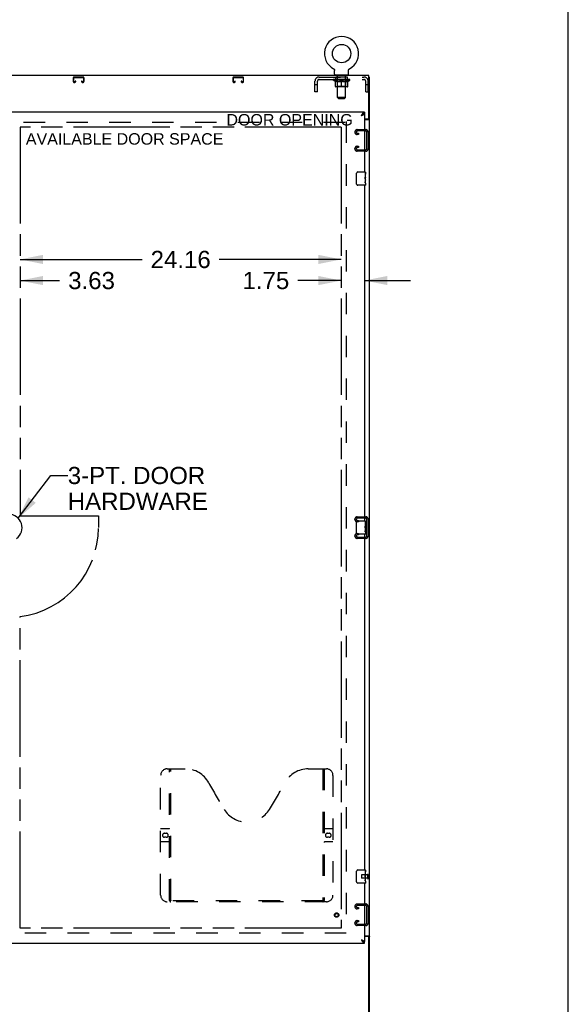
# Model space of a CAD drawing. Header units: inches. Extents: x 0 to 293, y 0 to 190.
# Tile 22 of 22: x 252 to 293, y 64 to 138. Entities that reach past the tile are written whole.
import ezdxf

# ---------------------------------------------------------------- set-up
doc = ezdxf.new("R2010")
doc.units = ezdxf.units.IN
doc.header["$LTSCALE"] = 16.117381
doc.header["$MEASUREMENT"] = 0
doc.linetypes.add('HIDDEN', pattern=[0.2, 0.1, -0.1])
doc.linetypes.add('PHANTOM', pattern=[0.8, 0.45, -0.05, 0.1, -0.05, 0.1, -0.05])
doc.layers.get('0').update_dxf_attribs({"linetype": 'CONTINUOUS'})
for name, color, linetype in [('02___PRT_ALL_AXES', 7, 'CONTINUOUS'), ('AVAILABLE_DOOR_SPACE', 7, 'CONTINUOUS'), ('DEFAULT_2', 8, 'HIDDEN'), ('DIMENSIONS', 7, 'CONTINUOUS')]:
    doc.layers.add(name, color=color, linetype=linetype)
doc.styles.get("Standard").update_dxf_attribs({"font": 'arial.ttf'})
doc.dimstyles.new('DIMSTYLE_1', dxfattribs={"dimtxt": 1.292838, "dimasz": 1.723784, "dimexe": 0.09, "dimexo": 0.07, "dimgap": 0.0375, "dimtad": 0, "dimtih": 1, "dimtoh": 1, "dimzin": 4, "dimdsep": 46, "dimtxsty": 'Standard', "dimblk": '_FILLED', "dimblk1": '_FILLED', "dimblk2": '_FILLED', "dimcen": 0.09, "dimazin": 1, "dimtfac": 1, "dimtdec": 3, "dimtofl": 0, "dimtmove": 0, "dimatfit": 3, "dimldrblk": '_FILLED', "dimfxl": 1, "dimtolj": 1, "dimtzin": 4, "dimarcsym": 0})
doc.dimstyles.get("Standard").update_dxf_attribs({"dimtxt": 1.465216, "dimasz": 1.723784, "dimexe": 0.09, "dimexo": 0.07, "dimgap": 0.09, "dimtad": 0, "dimtih": 1, "dimtoh": 1, "dimdec": 3, "dimzin": 4, "dimdsep": 46, "dimtxsty": 'Standard', "dimblk": '_FILLED', "dimblk1": '_FILLED', "dimblk2": '_FILLED', "dimcen": 0.09, "dimadec": 3, "dimazin": 1, "dimtp": 0.001, "dimtm": 0.001, "dimtfac": 1, "dimtdec": 3, "dimtofl": 0, "dimtmove": 0, "dimatfit": 3, "dimldrblk": '_FILLED', "dimfxl": 1, "dimtolj": 1, "dimtzin": 4, "dimarcsym": 0})

# ---------------------------------------------------------------- blocks, each defined once
blk = doc.blocks.new('_FILLED')
at = {"color": 0, "linetype": 'ByBlock'}
blk.add_solid([(0, 0), (-1, 0.2), (-1, -0.2)], dxfattribs=at)
blk = doc.blocks.new('*D13')
at = {"layer": 'DIMENSIONS', "color": 2, "linetype": 'Continuous'}
for p, q in [((275.975, 117.959), (272.709, 117.959)), ((277.725, 117.959), (281.173, 117.959))]:
    blk.add_line(p, q, dxfattribs=at)
at = {"layer": 'DIMENSIONS', "color": 2, "linetype": 'Continuous', "xscale": 1.7237841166, "yscale": 1.7237841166, "zscale": 1.7237841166}
blk.add_blockref('_FILLED', (275.975, 117.959), dxfattribs=at)
at = {"layer": 'DIMENSIONS', "color": 2, "linetype": 'Continuous', "xscale": 1.7237841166, "yscale": 1.7237841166, "zscale": 1.7237841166, "rotation": 180}
blk.add_blockref('_FILLED', (277.725, 117.959), dxfattribs=at)
at = {"layer": 'DIMENSIONS', "color": 2, "linetype": 'Continuous', "insert": (272.063, 118.606), "char_height": 1.2928, "width": 3.51325, "attachment_point": 3, "line_spacing_factor": 0.9}
blk.add_mtext('1.75', dxfattribs=at)
blk = doc.blocks.new('*D14')
at = {"layer": 'DIMENSIONS', "color": 2, "linetype": 'Continuous'}
for p, q in [((251.819, 119.545), (260.992, 119.545)), ((275.975, 119.545), (266.802, 119.545))]:
    blk.add_line(p, q, dxfattribs=at)
at = {"layer": 'DIMENSIONS', "color": 2, "linetype": 'Continuous', "xscale": 1.7237841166, "yscale": 1.7237841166, "zscale": 1.7237841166, "rotation": 180}
blk.add_blockref('_FILLED', (251.819, 119.545), dxfattribs=at)
at = {"layer": 'DIMENSIONS', "color": 2, "linetype": 'Continuous', "xscale": 1.7237841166, "yscale": 1.7237841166, "zscale": 1.7237841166}
blk.add_blockref('_FILLED', (275.975, 119.545), dxfattribs=at)
at = {"layer": 'DIMENSIONS', "color": 2, "linetype": 'Continuous', "insert": (263.897, 120.192), "char_height": 1.2928, "width": 4.51772, "attachment_point": 2, "line_spacing_factor": 0.9}
blk.add_mtext('24.16', dxfattribs=at)
blk = doc.blocks.new('*D22')
at = {"layer": 'DIMENSIONS', "color": 2, "linetype": 'Continuous'}
for p, q in [((248.194, 117.959), (244.746, 117.959)), ((251.819, 117.959), (254.794, 117.959))]:
    blk.add_line(p, q, dxfattribs=at)
at = {"layer": 'DIMENSIONS', "color": 2, "linetype": 'Continuous', "xscale": 1.7237841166, "yscale": 1.7237841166, "zscale": 1.7237841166}
blk.add_blockref('_FILLED', (248.194, 117.959), dxfattribs=at)
at = {"layer": 'DIMENSIONS', "color": 2, "linetype": 'Continuous', "xscale": 1.7237841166, "yscale": 1.7237841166, "zscale": 1.7237841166, "rotation": 180}
blk.add_blockref('_FILLED', (251.819, 117.959), dxfattribs=at)
at = {"layer": 'DIMENSIONS', "color": 2, "linetype": 'Continuous', "insert": (255.44, 118.606), "char_height": 1.2928, "width": 3.51325, "attachment_point": 1, "line_spacing_factor": 0.9}
blk.add_mtext('3.63', dxfattribs=at)

msp = doc.modelspace()

# ---------------------------------------------------------------- linework, layer by layer
at = {"color": 7, "linetype": 'Continuous'}
for p, q in [((293.043, 0), (293.043, 189.616)), ((275.396, 133.893), (275.396, 133.893)), ((275.396, 133.893), (275.401, 133.891)), ((275.4, 133.891), (275.398, 133.892)), ((275.401, 133.891), (275.405, 133.888)), ((275.405, 133.888), (275.41, 133.885)), ((275.41, 133.885), (275.414, 133.882)), ((275.414, 133.882), (275.418, 133.879)), ((275.418, 133.879), (275.422, 133.876)), ((275.422, 133.876), (275.426, 133.872)), ((275.426, 133.872), (275.43, 133.869)), ((275.43, 133.869), (275.434, 133.865)), ((275.434, 133.865), (275.437, 133.861)), ((275.437, 133.861), (275.441, 133.857)), ((275.441, 133.857), (275.444, 133.853)), ((275.444, 133.853), (275.447, 133.849)), ((275.447, 133.849), (275.45, 133.844)), ((275.45, 133.844), (275.453, 133.84)), ((275.453, 133.84), (275.455, 133.835)), ((275.455, 133.835), (275.458, 133.831)), ((275.458, 133.831), (275.46, 133.826)), ((275.46, 133.826), (275.462, 133.821)), ((275.462, 133.821), (275.464, 133.816)), ((275.464, 133.816), (275.466, 133.811)), ((275.466, 133.811), (275.467, 133.806)), ((275.467, 133.806), (275.469, 133.801)), ((275.469, 133.801), (275.47, 133.796)), ((275.47, 133.796), (275.471, 133.791)), ((275.471, 133.791), (275.472, 133.786)), ((275.472, 133.781), (275.473, 133.776)), ((275.473, 133.77), (275.473, 133.766)), ((275.473, 133.473), (275.473, 133.766)), ((275.496, 133.404), (275.496, 133.374)), ((276.496, 133.404), (275.496, 133.404)), ((276.496, 133.404), (276.496, 133.374)), ((276.519, 133.473), (276.519, 133.766)), ((276.52, 133.781), (276.521, 133.786)), ((276.521, 133.791), (276.522, 133.796)), ((276.521, 133.786), (276.521, 133.791)), ((276.522, 133.796), (276.524, 133.801)), ((276.524, 133.801), (276.525, 133.806)), ((276.525, 133.806), (276.527, 133.811)), ((276.527, 133.811), (276.528, 133.816)), ((276.528, 133.816), (276.53, 133.821)), ((276.53, 133.821), (276.532, 133.826)), ((276.532, 133.826), (276.535, 133.831)), ((276.535, 133.831), (276.537, 133.835)), ((276.537, 133.835), (276.54, 133.84)), ((276.54, 133.84), (276.542, 133.844)), ((276.542, 133.844), (276.545, 133.849)), ((276.545, 133.849), (276.548, 133.853)), ((276.548, 133.853), (276.552, 133.857)), ((276.552, 133.857), (276.555, 133.861)), ((276.555, 133.861), (276.559, 133.865)), ((276.559, 133.865), (276.562, 133.869)), ((276.562, 133.869), (276.566, 133.872)), ((276.566, 133.872), (276.57, 133.876)), ((276.57, 133.876), (276.574, 133.879)), ((276.574, 133.879), (276.578, 133.882)), ((276.578, 133.882), (276.583, 133.885)), ((276.582, 133.885), (276.587, 133.888)), ((276.587, 133.888), (276.591, 133.891)), ((276.587, 133.888), (276.588, 133.889)), ((276.591, 133.891), (276.596, 133.893)), ((276.595, 133.892), (276.593, 133.891)), ((278.048, 133.27), (278.1, 133.27)), ((277.622, 130.491), (277.612, 130.485)), ((277.725, 130.624), (277.725, 130.52)), ((277.996, 130.123), (277.996, 130.134)), ((277.996, 130.123), (278.1, 130.123)), ((277.13, 125.224), (277.13, 126.024)), ((277.23, 126.124), (277.77, 126.124)), ((277.785, 126.109), (277.785, 125.97)), ((277.785, 125.74), (277.785, 125.708)), ((277.785, 125.543), (277.785, 125.509)), ((277.785, 125.285), (277.785, 125.139)), ((277.77, 125.124), (277.23, 125.124)), ((277.13, 98.974), (277.13, 99.774)), ((277.23, 99.874), (277.77, 99.874)), ((277.785, 99.859), (277.785, 99.72)), ((277.785, 99.49), (277.785, 99.458)), ((277.785, 99.293), (277.785, 99.259)), ((277.77, 98.874), (277.23, 98.874)), ((277.785, 99.035), (277.785, 98.889)), ((277.13, 72.724), (277.13, 73.524)), ((277.23, 73.624), (277.77, 73.624)), ((277.785, 73.609), (277.785, 73.47)), ((277.77, 72.624), (277.23, 72.624)), ((277.785, 73.24), (277.785, 73.208)), ((277.785, 73.043), (277.785, 73.009)), ((277.785, 72.785), (277.785, 72.639)), ((277.602, 68.27), (277.612, 68.264)), ((277.725, 68.124), (277.725, 68.228)), ((277.996, 68.626), (278.1, 68.626)), ((277.996, 68.614), (277.996, 68.626))]:
    msp.add_line(p, q, dxfattribs=at)
at = {"color": 3, "linetype": 'Continuous'}
for p, q in [((278.048, 133.374), (218.152, 133.374)), ((278.048, 130.194), (278.048, 133.374)), ((278.1, 61.478), (278.1, 133.27)), ((277.725, 130.624), (248.194, 130.624)), ((277.479, 130.378), (277.511, 130.39)), ((277.725, 130.52), (277.725, 126.124)), ((277.725, 130.134), (277.988, 130.134)), ((277.725, 130.082), (278.03, 130.082)), ((277.725, 125.124), (277.725, 99.874)), ((277.725, 98.874), (277.725, 73.624)), ((277.725, 72.624), (277.725, 68.228)), ((277.725, 68.667), (278.03, 68.667)), ((277.988, 68.615), (277.725, 68.615)), ((278.048, 61.374), (278.048, 68.555)), ((248.194, 68.124), (277.725, 68.124))]:
    msp.add_line(p, q, dxfattribs=at)
at = {"color": 7, "linetype": 'Continuous'}
for points in [[(275.472, 133.786), (275.472, 133.781), (275.473, 133.776), (275.473, 133.77)], [(276.519, 133.766), (276.519, 133.77), (276.519, 133.776), (276.52, 133.781)], [(276.519, 133.766), (276.519, 133.77), (276.519, 133.776)], [(277.612, 130.485), (277.602, 130.479), (277.592, 130.472), (277.581, 130.465), (277.571, 130.457), (277.561, 130.449), (277.551, 130.441), (277.54, 130.432), (277.53, 130.424), (277.52, 130.415), (277.509, 130.406), (277.499, 130.396), (277.489, 130.387), (277.479, 130.378)], [(277.479, 130.378), (277.49, 130.385), (277.501, 130.392), (277.512, 130.399), (277.523, 130.406), (277.533, 130.414), (277.543, 130.421), (277.553, 130.428), (277.562, 130.435), (277.571, 130.442), (277.579, 130.449), (277.587, 130.456), (277.594, 130.463), (277.6, 130.47), (277.606, 130.478), (277.609, 130.483)], [(277.725, 130.52), (277.715, 130.52), (277.705, 130.519), (277.694, 130.518), (277.684, 130.516), (277.674, 130.513), (277.664, 130.51), (277.653, 130.506), (277.643, 130.501), (277.633, 130.496), (277.622, 130.491)], [(277.956, 130.082), (277.956, 130.084), (277.956, 130.086), (277.956, 130.088), (277.957, 130.089), (277.958, 130.091), (277.959, 130.093), (277.96, 130.094), (277.961, 130.096), (277.963, 130.097), (277.965, 130.099), (277.967, 130.1), (277.969, 130.101), (277.971, 130.103), (277.973, 130.104), (277.976, 130.105)], [(277.976, 130.105), (277.98, 130.107), (277.983, 130.109), (277.985, 130.11), (277.987, 130.111), (277.989, 130.112), (277.991, 130.114), (277.993, 130.115), (277.994, 130.117), (277.995, 130.118), (277.996, 130.12), (277.996, 130.121), (277.996, 130.123)], [(277.13, 126.024), (277.13, 126.031), (277.131, 126.037), (277.132, 126.043), (277.133, 126.049), (277.135, 126.055), (277.137, 126.061)], [(277.137, 125.188), (277.135, 125.194), (277.133, 125.2), (277.132, 125.206), (277.131, 125.212), (277.13, 125.218), (277.13, 125.224)], [(277.13, 99.774), (277.13, 99.781), (277.131, 99.787), (277.132, 99.793), (277.133, 99.799), (277.135, 99.805), (277.137, 99.811)], [(277.137, 98.938), (277.135, 98.944), (277.133, 98.95), (277.132, 98.956), (277.131, 98.962), (277.13, 98.968), (277.13, 98.974)], [(277.13, 73.524), (277.13, 73.531), (277.131, 73.537), (277.132, 73.543), (277.133, 73.549), (277.135, 73.555), (277.137, 73.561)], [(277.137, 72.688), (277.135, 72.694), (277.133, 72.7), (277.132, 72.706), (277.131, 72.712), (277.13, 72.718), (277.13, 72.724)], [(277.479, 68.371), (277.49, 68.364), (277.501, 68.357), (277.512, 68.349), (277.523, 68.342), (277.533, 68.335), (277.543, 68.328), (277.553, 68.321), (277.562, 68.314), (277.571, 68.307), (277.579, 68.3), (277.587, 68.292), (277.594, 68.285), (277.6, 68.278), (277.606, 68.271), (277.609, 68.265)], [(277.479, 68.371), (277.489, 68.362), (277.499, 68.352), (277.509, 68.343), (277.52, 68.334), (277.53, 68.325), (277.54, 68.316), (277.551, 68.308), (277.561, 68.3), (277.571, 68.292), (277.581, 68.284), (277.592, 68.277), (277.602, 68.27)], [(277.612, 68.264), (277.622, 68.258), (277.633, 68.252), (277.643, 68.247), (277.653, 68.243), (277.664, 68.239), (277.674, 68.236), (277.684, 68.233), (277.694, 68.231), (277.705, 68.23), (277.715, 68.229), (277.725, 68.228)], [(277.956, 68.667), (277.956, 68.665), (277.956, 68.663), (277.956, 68.661), (277.957, 68.659), (277.958, 68.658), (277.959, 68.656), (277.96, 68.654), (277.961, 68.653), (277.963, 68.651), (277.965, 68.65), (277.967, 68.649), (277.969, 68.647), (277.971, 68.646), (277.973, 68.645), (277.976, 68.644), (277.98, 68.641)], [(277.98, 68.641), (277.983, 68.64), (277.985, 68.639), (277.987, 68.638), (277.989, 68.636), (277.991, 68.635), (277.993, 68.633), (277.994, 68.632), (277.995, 68.63), (277.996, 68.629), (277.996, 68.628), (277.996, 68.626)]]:
    msp.add_lwpolyline(points, dxfattribs=at)
at = {"color": 3, "linetype": 'Continuous'}
for points in [[(277.581, 130.528), (277.571, 130.515), (277.561, 130.501), (277.551, 130.487), (277.54, 130.472), (277.53, 130.457), (277.52, 130.442), (277.509, 130.426), (277.499, 130.41), (277.489, 130.394), (277.479, 130.378)], [(277.511, 130.39), (277.527, 130.396), (277.542, 130.402), (277.558, 130.408), (277.573, 130.414), (277.588, 130.419), (277.602, 130.425), (277.616, 130.431)], [(277.725, 130.624), (277.715, 130.624), (277.705, 130.622), (277.694, 130.62), (277.684, 130.616), (277.674, 130.611), (277.664, 130.606), (277.653, 130.599), (277.643, 130.591), (277.633, 130.583), (277.622, 130.573), (277.612, 130.563), (277.602, 130.552), (277.592, 130.54), (277.581, 130.528)], [(277.616, 130.431), (277.629, 130.437), (277.641, 130.443), (277.653, 130.449), (277.664, 130.455), (277.674, 130.461), (277.684, 130.467), (277.692, 130.473), (277.7, 130.479), (277.706, 130.485), (277.712, 130.491), (277.717, 130.497), (277.72, 130.503), (277.723, 130.509), (277.725, 130.514), (277.725, 130.52)], [(278.03, 130.082), (278.032, 130.083), (278.035, 130.085), (278.038, 130.087), (278.041, 130.088), (278.044, 130.09), (278.048, 130.091), (278.052, 130.092), (278.057, 130.094), (278.065, 130.097)], [(278.065, 130.097), (278.069, 130.098), (278.072, 130.099), (278.076, 130.101), (278.079, 130.102), (278.083, 130.103), (278.085, 130.105), (278.088, 130.106), (278.091, 130.108), (278.093, 130.11), (278.095, 130.111), (278.097, 130.113), (278.098, 130.115), (278.099, 130.117), (278.1, 130.119), (278.1, 130.12), (278.1, 130.123)], [(277.479, 68.371), (277.511, 68.359), (277.527, 68.353), (277.542, 68.347), (277.558, 68.341), (277.573, 68.335), (277.588, 68.329), (277.602, 68.323), (277.616, 68.317)], [(277.479, 68.371), (277.489, 68.355), (277.499, 68.339), (277.509, 68.323), (277.52, 68.307), (277.53, 68.292), (277.54, 68.277), (277.551, 68.262), (277.561, 68.248), (277.571, 68.234)], [(277.571, 68.234), (277.581, 68.221), (277.592, 68.208), (277.602, 68.197), (277.612, 68.186), (277.622, 68.175), (277.633, 68.166), (277.643, 68.157), (277.653, 68.15), (277.664, 68.143), (277.674, 68.137), (277.684, 68.133), (277.694, 68.129), (277.705, 68.126), (277.715, 68.125), (277.725, 68.124)], [(277.616, 68.317), (277.629, 68.312), (277.641, 68.306), (277.653, 68.3), (277.664, 68.294), (277.674, 68.288), (277.684, 68.282), (277.692, 68.276), (277.7, 68.27), (277.706, 68.264), (277.712, 68.258), (277.717, 68.252), (277.72, 68.246), (277.723, 68.24), (277.725, 68.234), (277.725, 68.228)], [(278.03, 68.667), (278.032, 68.665), (278.035, 68.664), (278.038, 68.662), (278.041, 68.661), (278.044, 68.659), (278.048, 68.658), (278.052, 68.656), (278.057, 68.655)], [(278.057, 68.655), (278.065, 68.652), (278.069, 68.651), (278.072, 68.65), (278.076, 68.648), (278.079, 68.647), (278.083, 68.645), (278.085, 68.644), (278.088, 68.642), (278.091, 68.641), (278.093, 68.639), (278.095, 68.637), (278.097, 68.636), (278.098, 68.634), (278.099, 68.632), (278.1, 68.63), (278.1, 68.628), (278.1, 68.626)]]:
    msp.add_lwpolyline(points, dxfattribs=at)
at = {"color": 7, "linetype": 'Continuous'}
msp.add_circle((275.996, 135.032), 0.688, dxfattribs=at)
for centre, radius, start, end in [((275.996, 135.032), 1.288, 297.70046, 242.29954), ((275.542, 133.473), 0.069, 180, 270), ((276.45, 133.473), 0.069, 270, 360), ((277.23, 126.024), 0.1, 90, 158.79459), ((277.77, 126.109), 0.015, 0, 90), ((277.23, 125.224), 0.1, 201.19986, 270), ((277.77, 125.139), 0.015, 270, 360), ((250.965, 99.374), 1.004, 305.50661, 234.49339), ((277.23, 99.774), 0.1, 90, 158.79459), ((277.77, 99.859), 0.015, 0, 90), ((277.23, 98.974), 0.1, 201.19986, 270), ((277.77, 98.889), 0.015, 270, 360), ((277.23, 73.524), 0.1, 90, 158.79459), ((277.77, 73.609), 0.015, 0, 90), ((277.23, 72.724), 0.1, 201.19986, 270), ((277.77, 72.639), 0.015, 270, 360)]:
    msp.add_arc(centre, radius, start, end, dxfattribs=at)
at = {"color": 3, "linetype": 'Continuous'}
for centre, start, end in [((277.988, 130.194), 270, 360), ((277.988, 68.555), 0, 90)]:
    msp.add_arc(centre, 0.06, start, end, dxfattribs=at)
at = {"layer": '02___PRT_ALL_AXES', "color": 8, "linetype": 'HIDDEN'}
for p, q in [((275.559, 133.083), (275.559, 133.27)), ((276.434, 133.27), (275.559, 133.27)), ((276.434, 133.083), (275.559, 133.083)), ((276.434, 133.083), (276.434, 133.27)), ((277.953, 73.248), (277.506, 73.248)), ((277.953, 73), (277.506, 73)), ((277.953, 73.248), (277.953, 73))]:
    msp.add_line(p, q, dxfattribs=at)
at = {"layer": '02___PRT_ALL_AXES', "color": 7, "linetype": 'Continuous'}
for p, q in [((277.785, 125.97), (277.778, 125.97)), ((277.778, 125.97), (277.778, 125.74)), ((277.785, 125.546), (277.785, 126.109)), ((277.785, 125.803), (277.778, 125.803)), ((277.785, 125.74), (277.778, 125.74)), ((277.785, 125.509), (277.778, 125.509)), ((277.778, 125.509), (277.778, 125.373)), ((277.785, 125.704), (277.779, 125.704)), ((277.779, 125.341), (277.785, 125.341)), ((277.784, 125.572), (277.785, 125.572)), ((277.785, 125.286), (277.785, 125.543)), ((277.785, 125.285), (277.785, 125.139)), ((277.785, 99.72), (277.778, 99.72)), ((277.778, 99.72), (277.778, 99.49)), ((277.785, 99.553), (277.778, 99.553)), ((277.785, 99.49), (277.778, 99.49)), ((277.785, 99.259), (277.778, 99.259)), ((277.778, 99.259), (277.778, 99.123)), ((277.785, 99.454), (277.779, 99.454)), ((277.784, 99.322), (277.785, 99.322)), ((277.785, 99.296), (277.785, 99.859)), ((277.785, 99.036), (277.785, 99.293)), ((277.779, 99.091), (277.785, 99.091)), ((277.785, 99.035), (277.785, 98.889)), ((277.785, 73.47), (277.778, 73.47)), ((277.778, 73.47), (277.778, 73.24)), ((277.785, 73.046), (277.785, 73.609)), ((277.785, 73.303), (277.778, 73.303)), ((277.785, 73.24), (277.778, 73.24)), ((277.785, 73.009), (277.778, 73.009)), ((277.778, 73.009), (277.778, 72.873)), ((277.785, 73.204), (277.779, 73.204)), ((277.779, 72.841), (277.785, 72.841)), ((277.784, 73.072), (277.785, 73.072)), ((277.785, 72.786), (277.785, 73.043)), ((277.785, 72.785), (277.785, 72.639))]:
    msp.add_line(p, q, dxfattribs=at)
for points in [[(277.784, 125.57), (277.781, 125.604), (277.78, 125.616), (277.779, 125.628), (277.779, 125.641), (277.778, 125.654), (277.778, 125.666), (277.778, 125.679), (277.779, 125.692), (277.779, 125.705), (277.78, 125.717), (277.781, 125.729)], [(277.78, 125.336), (277.779, 125.345), (277.779, 125.354), (277.778, 125.364), (277.778, 125.373)], [(277.782, 125.312), (277.782, 125.32), (277.781, 125.328), (277.78, 125.336)], [(277.785, 125.285), (277.785, 125.289), (277.785, 125.293), (277.784, 125.299), (277.782, 125.312)], [(277.785, 125.543), (277.785, 125.551), (277.784, 125.56), (277.784, 125.57)], [(277.784, 99.32), (277.781, 99.354), (277.78, 99.366), (277.779, 99.378), (277.779, 99.391), (277.778, 99.404), (277.778, 99.416), (277.778, 99.429), (277.779, 99.442), (277.779, 99.455), (277.78, 99.467), (277.781, 99.479)], [(277.785, 99.293), (277.785, 99.301), (277.784, 99.31), (277.784, 99.32)], [(277.78, 99.086), (277.779, 99.095), (277.779, 99.104), (277.778, 99.114), (277.778, 99.123)], [(277.782, 99.062), (277.782, 99.07), (277.781, 99.078), (277.78, 99.086)], [(277.785, 99.035), (277.785, 99.039), (277.785, 99.043), (277.784, 99.049), (277.782, 99.062)], [(277.784, 73.07), (277.781, 73.104), (277.78, 73.116), (277.779, 73.128), (277.779, 73.141), (277.778, 73.154), (277.778, 73.166), (277.778, 73.179), (277.779, 73.192), (277.779, 73.205), (277.78, 73.217), (277.781, 73.229)], [(277.78, 72.836), (277.779, 72.845), (277.779, 72.854), (277.778, 72.864), (277.778, 72.873)], [(277.782, 72.812), (277.782, 72.82), (277.781, 72.828), (277.78, 72.836)], [(277.785, 72.785), (277.785, 72.789), (277.785, 72.793), (277.784, 72.799), (277.782, 72.812)], [(277.785, 73.043), (277.785, 73.051), (277.784, 73.06), (277.784, 73.07)]]:
    msp.add_lwpolyline(points, dxfattribs=at)
at = {"layer": '02___PRT_ALL_AXES', "color": 8, "linetype": 'HIDDEN'}
msp.add_circle((275.621, 70.228), 0.124, dxfattribs=at)
at = {"layer": '02___PRT_ALL_AXES', "color": 7, "linetype": 'Continuous'}
for centre in [(277.522, 125.708), (277.522, 99.458), (277.522, 73.208)]:
    msp.add_ellipse(centre, major_axis=(0.263, 0), ratio=0.432808, start_param=0, end_param=0.179988, dxfattribs=at)
at = {"layer": 'AVAILABLE_DOOR_SPACE', "color": 4, "linetype": 'PHANTOM'}
for p, q in [((251.819, 129.499), (251.819, 100.249)), ((275.975, 129.499), (251.819, 129.499)), ((275.975, 129.499), (275.975, 69.249)), ((251.819, 100.249), (257.715, 100.249)), ((257.715, 100.249), (257.715, 99.374)), ((251.819, 69.249), (251.819, 92.679)), ((275.975, 69.249), (251.819, 69.249))]:
    msp.add_line(p, q, dxfattribs=at)
msp.add_arc((250.965, 99.374), 6.75, 277.26846, 360, dxfattribs=at)
at = {"layer": 'DEFAULT_2', "color": 8, "linetype": 'HIDDEN'}
for p, q in [((275.396, 133.893), (275.396, 133.893)), ((275.404, 133.889), (275.405, 133.888)), ((275.684, 133.404), (275.684, 133.374)), ((275.696, 131.723), (275.696, 133.37)), ((276.296, 131.723), (276.296, 133.37)), ((276.309, 133.404), (276.309, 133.374)), ((276.596, 133.893), (276.596, 133.893)), ((276.596, 133.893), (276.596, 133.893)), ((255.819, 133.19), (255.819, 132.944)), ((255.859, 132.944), (255.859, 133.19)), ((256.551, 133.27), (255.899, 133.27)), ((255.899, 133.23), (256.551, 133.23)), ((255.926, 132.904), (255.899, 132.904)), ((255.899, 132.864), (255.926, 132.864)), ((255.966, 132.958), (255.966, 132.944)), ((256.006, 132.958), (255.966, 132.958)), ((256.006, 132.944), (256.006, 132.958)), ((256.444, 132.958), (256.444, 132.944)), ((256.484, 132.958), (256.444, 132.958)), ((256.484, 132.944), (256.484, 132.958)), ((256.551, 132.904), (256.524, 132.904)), ((256.524, 132.864), (256.551, 132.864)), ((256.591, 133.19), (256.591, 132.944)), ((256.631, 132.944), (256.631, 133.19)), ((267.819, 133.19), (267.819, 132.944)), ((267.859, 132.944), (267.859, 133.19)), ((268.551, 133.27), (267.899, 133.27)), ((267.899, 133.23), (268.551, 133.23)), ((267.926, 132.904), (267.899, 132.904)), ((267.899, 132.864), (267.926, 132.864)), ((267.966, 132.958), (267.966, 132.944)), ((268.006, 132.958), (267.966, 132.958)), ((268.006, 132.944), (268.006, 132.958)), ((268.444, 132.958), (268.444, 132.944)), ((268.484, 132.958), (268.444, 132.958)), ((268.484, 132.944), (268.484, 132.958)), ((268.551, 132.904), (268.524, 132.904)), ((268.524, 132.864), (268.551, 132.864)), ((268.591, 133.19), (268.591, 132.944)), ((268.631, 132.944), (268.631, 133.19)), ((273.996, 132.145), (273.996, 132.953)), ((274.183, 132.675), (273.996, 132.675)), ((274.183, 132.145), (274.183, 132.953)), ((274.313, 133.27), (277.679, 133.27)), ((274.313, 133.083), (277.679, 133.083)), ((275.363, 133.037), (275.363, 133.083)), ((276.629, 133.037), (275.363, 133.037)), ((275.522, 132.925), (275.363, 133.037)), ((275.372, 133.077), (275.372, 133.083)), ((275.381, 133.073), (275.381, 133.077)), ((275.381, 133.073), (276.611, 133.073)), ((275.39, 133.073), (275.39, 133.077)), ((275.391, 133.073), (275.391, 133.077)), ((275.401, 133.077), (275.401, 133.083)), ((275.417, 133.073), (275.417, 133.077)), ((275.419, 133.073), (275.419, 133.077)), ((275.448, 133.077), (275.448, 133.083)), ((275.462, 133.073), (275.462, 133.077)), ((275.465, 133.073), (275.465, 133.077)), ((275.669, 133.076), (275.468, 133.076)), ((275.511, 133.077), (275.511, 133.083)), ((275.512, 133.073), (275.512, 133.076)), ((275.513, 133.073), (275.513, 133.076)), ((275.516, 133.073), (275.516, 133.076)), ((275.522, 132.925), (275.533, 132.925)), ((275.523, 133.073), (275.523, 133.077)), ((275.523, 133.073), (275.523, 133.076)), ((275.527, 133.073), (275.527, 133.077)), ((275.53, 133.073), (275.53, 133.077)), ((275.533, 132.562), (275.533, 132.968)), ((275.534, 133.073), (275.534, 133.076)), ((275.549, 133.073), (275.549, 133.076)), ((275.567, 133.073), (275.567, 133.079)), ((275.567, 133.073), (275.567, 133.076)), ((275.588, 133.073), (275.588, 133.076)), ((275.589, 133.077), (275.589, 133.083)), ((275.599, 133.073), (275.599, 133.077)), ((275.603, 133.073), (275.603, 133.077)), ((275.612, 133.073), (275.612, 133.076)), ((275.623, 133.073), (275.623, 133.081)), ((275.639, 133.073), (275.639, 133.076)), ((275.642, 133.073), (275.642, 133.076)), ((275.669, 133.073), (275.669, 133.076)), ((275.736, 133.076), (275.674, 133.076)), ((275.675, 132.925), (275.855, 132.925)), ((275.68, 133.077), (275.68, 133.083)), ((275.683, 132.565), (275.683, 133.034)), ((275.686, 133.073), (275.686, 133.077)), ((275.691, 133.073), (275.691, 133.077)), ((275.697, 133.073), (275.697, 133.082)), ((275.701, 133.073), (275.701, 133.076)), ((275.712, 133.073), (275.712, 133.076)), ((275.736, 133.073), (275.736, 133.076)), ((275.811, 133.076), (275.752, 133.076)), ((275.772, 133.073), (275.772, 133.076)), ((275.78, 133.077), (275.78, 133.083)), ((275.783, 133.073), (275.783, 133.077)), ((275.786, 133.073), (275.786, 133.083)), ((275.788, 133.073), (275.788, 133.077)), ((275.796, 133.073), (275.796, 133.077)), ((275.811, 133.073), (275.811, 133.076)), ((275.892, 133.076), (275.837, 133.076)), ((275.85, 133.073), (275.85, 133.076)), ((275.882, 133.076), (275.959, 133.081)), ((275.886, 133.077), (275.886, 133.083)), ((275.887, 133.083), (275.886, 133.083)), ((275.887, 133.077), (275.887, 133.083)), ((275.887, 133.073), (275.887, 133.077)), ((275.891, 133.073), (275.891, 133.077)), ((275.892, 133.073), (275.892, 133.077)), ((275.892, 133.073), (275.892, 133.076)), ((275.927, 133.076), (275.992, 133.076)), ((275.933, 133.073), (275.933, 133.076)), ((275.938, 133.076), (275.938, 133.08)), ((275.959, 133.076), (275.959, 133.081)), ((275.975, 133.073), (275.975, 133.076)), ((275.994, 133.077), (275.993, 133.077)), ((275.993, 133.073), (275.993, 133.077)), ((275.994, 133.073), (275.994, 133.077)), ((275.996, 133.077), (275.996, 133.083)), ((275.996, 133.083), (276.111, 133.076)), ((275.996, 132.525), (275.996, 132.969)), ((275.999, 133.073), (275.999, 133.077)), ((275.999, 133.073), (275.999, 133.077)), ((275.999, 133.077), (275.999, 133.077)), ((276.017, 133.073), (276.017, 133.076)), ((276.017, 133.076), (276.065, 133.076)), ((276.06, 133.073), (276.06, 133.076)), ((276.1, 133.073), (276.1, 133.077)), ((276.101, 133.073), (276.101, 133.076)), ((276.101, 133.076), (276.155, 133.076)), ((276.102, 133.073), (276.102, 133.077)), ((276.106, 133.077), (276.106, 133.083)), ((276.106, 133.077), (276.106, 133.083)), ((276.106, 133.083), (276.106, 133.083)), ((276.106, 133.073), (276.106, 133.077)), ((276.137, 132.925), (276.317, 132.925)), ((276.142, 133.073), (276.142, 133.076)), ((276.181, 133.073), (276.181, 133.076)), ((276.181, 133.076), (276.24, 133.076)), ((276.196, 133.073), (276.196, 133.077)), ((276.204, 133.073), (276.204, 133.077)), ((276.207, 133.073), (276.207, 133.083)), ((276.209, 133.073), (276.209, 133.077)), ((276.213, 133.077), (276.213, 133.083)), ((276.22, 133.073), (276.22, 133.076)), ((276.256, 133.073), (276.256, 133.076)), ((276.256, 133.076), (276.318, 133.076)), ((276.28, 133.073), (276.28, 133.076)), ((276.291, 133.073), (276.291, 133.076)), ((276.295, 133.073), (276.295, 133.082)), ((276.301, 133.073), (276.301, 133.077)), ((276.306, 133.073), (276.306, 133.077)), ((276.309, 132.565), (276.309, 133.034)), ((276.313, 133.077), (276.313, 133.083)), ((276.323, 133.073), (276.323, 133.076)), ((276.323, 133.076), (276.524, 133.076)), ((276.35, 133.073), (276.35, 133.076)), ((276.353, 133.073), (276.353, 133.076)), ((276.369, 133.073), (276.369, 133.081)), ((276.38, 133.073), (276.38, 133.076)), ((276.389, 133.073), (276.389, 133.077)), ((276.394, 133.073), (276.394, 133.077)), ((276.403, 133.077), (276.403, 133.083)), ((276.405, 133.073), (276.405, 133.076)), ((276.425, 133.073), (276.425, 133.079)), ((276.425, 133.073), (276.425, 133.076)), ((276.444, 133.073), (276.444, 133.076)), ((276.458, 133.073), (276.458, 133.076)), ((276.46, 132.562), (276.46, 132.968)), ((276.46, 132.925), (276.47, 132.925)), ((276.462, 133.073), (276.462, 133.077)), ((276.465, 133.073), (276.465, 133.077)), ((276.469, 133.073), (276.469, 133.077)), ((276.469, 133.073), (276.469, 133.076)), ((276.47, 132.925), (276.629, 133.037)), ((276.476, 133.073), (276.476, 133.076)), ((276.479, 133.073), (276.479, 133.076)), ((276.48, 133.073), (276.48, 133.076)), ((276.481, 133.077), (276.481, 133.083)), ((276.527, 133.073), (276.527, 133.077)), ((276.53, 133.073), (276.53, 133.077)), ((276.545, 133.077), (276.545, 133.083)), ((276.573, 133.073), (276.573, 133.077)), ((276.575, 133.073), (276.575, 133.077)), ((276.591, 133.077), (276.591, 133.083)), ((276.601, 133.073), (276.601, 133.077)), ((276.602, 133.073), (276.602, 133.077)), ((276.611, 133.073), (276.611, 133.077)), ((276.62, 133.077), (276.62, 133.083)), ((276.629, 133.037), (276.629, 133.083)), ((277.809, 132.145), (277.809, 132.953)), ((277.996, 132.675), (277.809, 132.675)), ((277.996, 132.145), (277.996, 132.953)), ((274.183, 132.145), (273.996, 132.145)), ((276.423, 132.525), (275.57, 132.525)), ((275.683, 132.565), (275.644, 132.525)), ((276.309, 132.565), (275.683, 132.565)), ((276.309, 132.565), (276.349, 132.525)), ((277.809, 132.145), (277.996, 132.145)), ((276.296, 131.723), (275.696, 131.723)), ((275.765, 131.654), (275.696, 131.723)), ((275.765, 131.654), (276.227, 131.654)), ((276.227, 131.654), (276.296, 131.723)), ((219.85, 129.874), (276.35, 129.874)), ((276.35, 129.926), (276.35, 68.822)), ((276.996, 129.117), (276.996, 129.132)), ((277.176, 129.312), (277.816, 129.312)), ((277.277, 128.937), (277.176, 128.937)), ((277.802, 129.208), (277.19, 129.208)), ((277.19, 129.041), (277.277, 129.041)), ((277.277, 129.041), (277.277, 128.937)), ((277.892, 127.881), (277.892, 129.118)), ((277.996, 129.132), (277.996, 127.867)), ((276.996, 127.867), (276.996, 127.882)), ((277.176, 128.062), (277.277, 128.062)), ((277.816, 127.687), (277.176, 127.687)), ((277.277, 127.958), (277.19, 127.958)), ((277.19, 127.791), (277.802, 127.791)), ((277.277, 128.062), (277.277, 127.958)), ((276.996, 99.992), (276.996, 100.007)), ((277.176, 100.187), (277.816, 100.187)), ((277.802, 100.083), (277.19, 100.083)), ((277.892, 98.756), (277.892, 99.993)), ((277.996, 100.007), (277.996, 98.742)), ((277.277, 99.812), (277.176, 99.812)), ((277.19, 99.916), (277.277, 99.916)), ((277.277, 99.916), (277.277, 99.812)), ((276.996, 98.742), (276.996, 98.757)), ((277.176, 98.937), (277.277, 98.937)), ((277.816, 98.562), (277.176, 98.562)), ((277.277, 98.833), (277.19, 98.833)), ((277.19, 98.666), (277.802, 98.666)), ((277.277, 98.937), (277.277, 98.833)), ((262.891, 81.228), (264.246, 81.228)), ((263.066, 71.318), (263.066, 81.228)), ((263.146, 71.348), (263.146, 81.228)), ((273.496, 81.228), (274.851, 81.228)), ((274.596, 81.228), (274.596, 71.348)), ((274.676, 81.228), (274.676, 71.318)), ((262.391, 71.728), (262.391, 80.728)), ((275.351, 80.728), (275.351, 71.728)), ((262.391, 76.728), (263.026, 76.728)), ((262.678, 76.378), (262.815, 76.378)), ((274.716, 76.728), (275.351, 76.728)), ((274.928, 76.378), (275.065, 76.378)), ((263.026, 75.728), (262.391, 75.728)), ((262.815, 76.078), (262.678, 76.078)), ((275.351, 75.728), (274.716, 75.728)), ((275.065, 76.078), (274.928, 76.078)), ((277.496, 73.238), (277.496, 73.01)), ((277.953, 73.266), (277.953, 72.982)), ((277.996, 73.266), (277.996, 72.982)), ((274.851, 71.228), (262.891, 71.228)), ((274.592, 71.308), (263.15, 71.308)), ((276.996, 70.867), (276.996, 70.882)), ((277.176, 71.062), (277.816, 71.062)), ((277.277, 70.687), (277.176, 70.687)), ((277.802, 70.958), (277.19, 70.958)), ((277.19, 70.791), (277.277, 70.791)), ((277.277, 70.791), (277.277, 70.687)), ((277.892, 69.631), (277.892, 70.868)), ((277.996, 70.882), (277.996, 69.617)), ((276.996, 69.617), (276.996, 69.632)), ((277.176, 69.812), (277.277, 69.812)), ((277.277, 69.708), (277.19, 69.708)), ((277.277, 69.812), (277.277, 69.708)), ((277.816, 69.437), (277.176, 69.437)), ((277.19, 69.541), (277.802, 69.541)), ((276.35, 68.874), (219.85, 68.874))]:
    msp.add_line(p, q, dxfattribs=at)
for points in [[(275.683, 132.925), (275.658, 132.93), (275.633, 132.935), (275.608, 132.942), (275.583, 132.95), (275.558, 132.959), (275.533, 132.968)], [(275.533, 132.968), (275.557, 132.958), (275.581, 132.949), (275.605, 132.942), (275.628, 132.935), (275.652, 132.93), (275.675, 132.925)], [(275.996, 132.969), (275.97, 132.959), (275.945, 132.95), (275.919, 132.942), (275.895, 132.935), (275.87, 132.93), (275.845, 132.925)], [(275.855, 132.925), (275.878, 132.93), (275.901, 132.935), (275.925, 132.942), (275.948, 132.949), (275.972, 132.958), (275.996, 132.967)], [(276.147, 132.925), (276.122, 132.93), (276.097, 132.935), (276.072, 132.942), (276.047, 132.95), (276.022, 132.959), (275.996, 132.969)], [(275.996, 132.967), (276.02, 132.958), (276.044, 132.949), (276.068, 132.942), (276.091, 132.935), (276.114, 132.93), (276.137, 132.925)], [(276.46, 132.968), (276.434, 132.958), (276.408, 132.95), (276.383, 132.942), (276.359, 132.935), (276.334, 132.93), (276.31, 132.925)], [(276.317, 132.925), (276.341, 132.93), (276.364, 132.935), (276.388, 132.942), (276.411, 132.95), (276.435, 132.958), (276.46, 132.968)], [(263.056, 71.348), (263.072, 71.337), (263.088, 71.328), (263.104, 71.32), (263.12, 71.314), (263.135, 71.31), (263.15, 71.308)], [(274.592, 71.308), (274.607, 71.31), (274.623, 71.314), (274.638, 71.32), (274.654, 71.328), (274.67, 71.337), (274.686, 71.348)]]:
    msp.add_lwpolyline(points, dxfattribs=at)
for radius in [0.164, 0.124]:
    msp.add_circle((275.621, 70.228), radius, dxfattribs=at)
for centre, radius, start, end in [((275.662, 133.37), 0.0345, 0, 90), ((276.331, 133.37), 0.0345, 90, 180), ((255.899, 133.19), 0.08, 90, 180), ((255.899, 132.944), 0.08, 180, 270), ((255.899, 133.19), 0.04, 90, 180), ((255.899, 132.944), 0.04, 180, 270), ((255.926, 132.944), 0.08, 270, 360), ((255.926, 132.944), 0.04, 270, 360), ((256.524, 132.944), 0.08, 180, 270), ((256.524, 132.944), 0.04, 180, 270), ((256.551, 133.19), 0.08, 0, 90), ((256.551, 133.19), 0.04, 0, 90), ((256.551, 132.944), 0.08, 270, 360), ((256.551, 132.944), 0.04, 270, 360), ((267.899, 133.19), 0.08, 90, 180), ((267.899, 132.944), 0.08, 180, 270), ((267.899, 133.19), 0.04, 90, 180), ((267.899, 132.944), 0.04, 180, 270), ((267.926, 132.944), 0.08, 270, 360), ((267.926, 132.944), 0.04, 270, 360), ((268.524, 132.944), 0.08, 180, 270), ((268.524, 132.944), 0.04, 180, 270), ((268.551, 133.19), 0.08, 0, 90), ((268.551, 133.19), 0.04, 0, 90), ((268.551, 132.944), 0.08, 270, 360), ((268.551, 132.944), 0.04, 270, 360), ((274.313, 132.953), 0.317, 90, 180), ((274.313, 132.953), 0.13, 90, 180), ((275.644, 133.034), 0.0398, 0, 90), ((276.349, 133.034), 0.0398, 90, 180), ((277.679, 132.953), 0.317, 0, 90), ((277.679, 132.953), 0.13, 0, 90), ((275.57, 132.562), 0.0371, 180, 270), ((276.423, 132.562), 0.0371, 270, 360), ((277.176, 129.132), 0.18, 90, 180), ((277.176, 129.117), 0.18, 180, 270), ((277.19, 129.118), 0.09, 90, 175.85837), ((277.19, 129.131), 0.09, 184.14163, 270), ((277.802, 129.118), 0.09, 0, 90), ((277.816, 129.132), 0.18, 0, 90), ((277.176, 127.882), 0.18, 90, 180), ((277.176, 127.867), 0.18, 180, 270), ((277.19, 127.868), 0.09, 90, 175.85837), ((277.19, 127.881), 0.09, 184.14163, 270), ((277.802, 127.881), 0.09, 270, 360), ((277.816, 127.867), 0.18, 270, 360), ((277.176, 100.007), 0.18, 90, 180), ((277.176, 99.992), 0.18, 180, 270), ((277.19, 99.993), 0.09, 90, 175.85837), ((277.19, 100.006), 0.09, 184.14163, 270), ((277.802, 99.993), 0.09, 0, 90), ((277.816, 100.007), 0.18, 0, 90), ((277.176, 98.757), 0.18, 90, 180), ((277.176, 98.742), 0.18, 180, 270), ((277.19, 98.743), 0.09, 90, 175.85837), ((277.19, 98.756), 0.09, 184.14163, 270), ((277.802, 98.756), 0.09, 270, 360), ((277.816, 98.742), 0.18, 270, 360), ((262.891, 80.728), 0.5, 90, 180), ((264.246, 79.228), 2, 28.48127, 90), ((273.496, 79.228), 2, 90, 151.51873), ((274.851, 80.728), 0.5, 0, 90), ((300.554, 98.927), 39.307, 208.48127, 211.87046), ((237.188, 98.927), 39.307, 328.12954, 331.51873), ((268.871, 79.228), 2, 211.87046, 328.12954), ((262.678, 76.228), 0.15, 90, 270), ((262.815, 76.228), 0.15, 270, 90), ((263.026, 76.768), 0.04, 270, 360), ((274.716, 76.768), 0.04, 180, 270), ((274.928, 76.228), 0.15, 90, 270), ((275.065, 76.228), 0.15, 270, 90), ((263.026, 75.688), 0.04, 0, 90), ((274.716, 75.688), 0.04, 90, 180), ((277.506, 73.238), 0.01, 90, 180), ((277.506, 73.01), 0.01, 180, 270), ((277.975, 73.266), 0.0215, 0, 180), ((277.975, 72.982), 0.0215, 180, 360), ((262.891, 71.728), 0.5, 180, 270), ((263.156, 71.318), 0.09, 180, 270), ((263.186, 71.348), 0.04, 180, 270), ((274.556, 71.348), 0.04, 270, 360), ((274.586, 71.318), 0.09, 270, 360), ((274.851, 71.728), 0.5, 270, 360), ((277.176, 70.882), 0.18, 90, 180), ((277.176, 70.867), 0.18, 180, 270), ((277.19, 70.868), 0.09, 90, 175.85837), ((277.19, 70.881), 0.09, 184.14163, 270), ((277.802, 70.868), 0.09, 0, 90), ((277.816, 70.882), 0.18, 0, 90), ((277.176, 69.632), 0.18, 90, 180), ((277.19, 69.618), 0.09, 90, 175.85837), ((277.19, 69.631), 0.09, 184.14163, 270), ((277.802, 69.631), 0.09, 270, 360), ((277.176, 69.617), 0.18, 180, 270), ((277.816, 69.617), 0.18, 270, 360)]:
    msp.add_arc(centre, radius, start, end, dxfattribs=at)
for centre, major_axis, ratio, start_param, end_param in [((275.996, 133.083), (0.633, 0.007), 0.05963, 2.96643, 3.140963), ((275.343, 133.071), (0.198, 0), 0.060556, 0.430652, 1.470503), ((275.996, 133.083), (0.633, 0), 0.060556, -3.141593, -2.96706), ((275.343, 133.065), (0.198, 0.002), 0.05963, 1.376596, 1.469874), ((275.996, 133.083), (0.633, 0.013), 0.05688, 2.791345, 2.965878), ((275.319, 133.071), (0.198, 0.002), 0.05963, 0.25549, 1.295341), ((275.387, 133.071), (0.198, -0.002), 0.05963, 0.605815, 1.645666), ((275.996, 133.083), (0.633, -0.007), 0.05963, -2.96643, -2.791898), ((275.387, 133.065), (0.198, 0), 0.060556, 1.551758, 1.645036), ((275.319, 133.065), (0.198, 0.004), 0.05688, 1.20151, 1.294789), ((275.388, 133.067), (0.164, 0.002), 0.05963, 1.065228, 1.614276), ((275.369, 133.067), (0.164, 0.003), 0.05688, 0.890143, 1.43919), ((275.427, 133.067), (0.164, 0), 0.060556, 1.240391, 1.789438), ((275.996, 133.083), (0.633, 0.019), 0.052395, 2.616403, 2.790936), ((275.315, 133.071), (0.198, 0.004), 0.05688, 0.080405, 1.120256), ((275.45, 133.071), (0.198, -0.004), 0.05688, 0.7809, 1.820751), ((275.996, 133.083), (0.633, -0.013), 0.05688, -2.791345, -2.616812), ((275.45, 133.065), (0.198, -0.002), 0.05963, 1.72692, 1.820198), ((275.315, 133.065), (0.198, 0.006), 0.052395, 1.026568, 1.119847), ((275.368, 133.067), (0.164, 0.005), 0.052395, 0.715201, 1.264248), ((275.482, 133.067), (0.164, -0.002), 0.05963, 1.415553, 1.9646), ((275.996, 133.083), (0.633, 0.025), 0.046319, 2.441654, 2.616187), ((275.529, 133.071), (0.198, -0.006), 0.052395, 0.955842, 1.995693), ((275.996, 133.083), (0.633, -0.019), 0.052395, -2.616403, -2.44187), ((275.332, 133.071), (0.198, 0.006), 0.052395, -0.094537, 0.945314), ((275.529, 133.065), (0.198, -0.004), 0.05688, 1.902006, 1.995284), ((275.332, 133.065), (0.198, 0.008), 0.046319, 0.851819, 0.945098), ((275.386, 133.067), (0.164, 0.006), 0.046319, 0.540452, 1.089499), ((275.553, 133.067), (0.164, -0.003), 0.05688, 1.590638, 2.139686), ((275.996, 133.083), (0.633, 0.029), 0.038841, 2.267123, 2.441656), ((275.623, 133.071), (0.198, -0.008), 0.046319, 1.130591, 2.170442), ((275.369, 133.071), (0.198, 0.008), 0.046319, -0.269286, 0.770565), ((275.996, 133.083), (0.633, -0.025), 0.046319, -2.441654, -2.267121), ((275.623, 133.065), (0.198, -0.006), 0.052395, 2.076947, 2.170226), ((275.369, 133.065), (0.198, 0.009), 0.038841, 0.677289, 0.770567), ((275.423, 133.067), (0.164, 0.008), 0.038841, 0.365921, 0.914969), ((275.638, 133.067), (0.164, -0.005), 0.052395, 1.76558, 2.314627), ((275.996, 133.083), (0.633, 0.033), 0.030195, 2.09281, 2.267343), ((275.727, 133.071), (0.198, -0.009), 0.038841, 1.305122, 2.344973), ((275.425, 133.071), (0.198, 0.009), 0.038841, -0.443817, 0.596034), ((275.996, 133.083), (0.633, -0.029), 0.038841, -2.267123, -2.092591), ((275.727, 133.065), (0.198, -0.008), 0.046319, 2.251696, 2.344975), ((275.425, 133.065), (0.198, 0.01), 0.030195, 0.502975, 0.596254), ((275.478, 133.067), (0.164, 0.009), 0.030195, 0.191608, 0.740655), ((275.733, 133.067), (0.164, -0.006), 0.046319, 1.940329, 2.489376), ((275.499, 133.071), (0.198, 0.01), 0.030195, -0.61813, 0.421721), ((275.996, 133.083), (0.633, 0.036), 0.020645, 1.918687, 2.09322), ((275.84, 133.071), (0.198, -0.01), 0.030195, 1.479435, 2.519286), ((275.996, 133.083), (0.633, -0.033), 0.030195, -2.09281, -1.918277), ((275.84, 133.065), (0.198, -0.009), 0.038841, 2.426227, 2.519505), ((275.499, 133.065), (0.198, 0.011), 0.020645, 0.328852, 0.422131), ((275.548, 133.067), (0.164, 0.009), 0.020645, 0.017485, 0.566532), ((275.837, 133.067), (0.164, -0.008), 0.038841, 2.11486, 2.663907), ((275.588, 133.071), (0.198, 0.011), 0.020645, -0.792253, 0.247598), ((275.996, 133.083), (0.633, 0.038), 0.010478, 1.744704, 1.919237), ((275.958, 133.071), (0.198, -0.011), 0.020645, 1.653558, 2.693409), ((275.996, 133.083), (0.633, -0.036), 0.020645, -1.918687, -1.744154), ((275.958, 133.065), (0.198, -0.01), 0.030195, 2.60054, 2.693819), ((275.588, 133.065), (0.198, 0.012), 0.010478, 0.154869, 0.248148), ((275.631, 133.067), (0.164, 0.01), 0.010478, 6.126688, 6.675735), ((275.945, 133.067), (0.164, -0.009), 0.030195, 2.289173, 2.83822), ((275.689, 133.071), (0.198, 0.012), 0.010478, -0.966236, -0.000846), ((276.077, 133.071), (0.198, -0.012), 0.010478, 1.827541, 2.867392), ((275.996, 133.083), (0.633, -0.038), 0.010478, -1.744704, -1.570171), ((276.077, 133.065), (0.198, -0.011), 0.020645, 2.774664, 2.867942), ((276.055, 133.067), (0.164, -0.009), 0.020645, 2.463296, 3.012344), ((275.915, 133.071), (0.198, 0.012), 0.010478, 0.274201, 1.314052), ((275.829, 133.067), (0.164, 0.01), 0.010478, -0.000298, 0.504314), ((275.799, 133.065), (0.198, 0.012), 0.010478, 0.192946, 0.399283), ((275.996, 133.083), (0.633, 0.038), 0.010478, -1.578586, -1.396888), ((276.193, 133.065), (0.198, -0.012), 0.010478, 2.948646, 3.041925), ((276.163, 133.067), (0.164, -0.01), 0.010478, 2.637279, 3.142076), ((276.034, 133.071), (0.198, 0.011), 0.020645, 0.448184, 1.488034), ((275.937, 133.067), (0.164, 0.009), 0.020645, 0.129249, 0.678296), ((275.915, 133.065), (0.198, 0.011), 0.020645, 0.273651, 0.366929), ((275.996, 133.083), (0.633, 0.036), 0.020645, -1.397439, -1.222906), ((276.304, 133.071), (0.198, -0.012), 0.010478, -3.140747, -2.175357), ((275.996, 133.083), (0.633, -0.038), 0.010478, 1.222355, 1.396888), ((276.152, 133.071), (0.198, 0.01), 0.030195, 0.622307, 1.662158), ((276.047, 133.067), (0.164, 0.009), 0.030195, 0.303372, 0.852419), ((276.361, 133.067), (0.164, -0.01), 0.010478, 2.749043, 3.29809), ((276.405, 133.071), (0.198, -0.011), 0.020645, 2.893995, 3.933846), ((276.034, 133.065), (0.198, 0.01), 0.030195, 0.447774, 0.541052), ((276.405, 133.065), (0.198, -0.012), 0.010478, 2.893445, 2.986723), ((275.996, 133.083), (0.633, 0.033), 0.030195, -1.223315, -1.048783), ((275.996, 133.083), (0.633, -0.036), 0.020645, 1.048373, 1.222906), ((276.265, 133.071), (0.198, 0.009), 0.038841, 0.79662, 1.836471), ((276.156, 133.067), (0.164, 0.008), 0.038841, 0.477686, 1.026733), ((276.444, 133.067), (0.164, -0.009), 0.020645, 2.57506, 3.124108), ((276.493, 133.071), (0.198, -0.01), 0.030195, 2.719872, 3.759723), ((276.37, 133.071), (0.198, 0.008), 0.046319, 0.971151, 2.011002), ((276.152, 133.065), (0.198, 0.009), 0.038841, 0.622087, 0.715366), ((276.493, 133.065), (0.198, -0.011), 0.020645, 2.719462, 2.812741), ((275.996, 133.083), (0.633, 0.029), 0.038841, -1.049002, -0.874469), ((275.996, 133.083), (0.633, -0.033), 0.030195, 0.87425, 1.048783), ((276.259, 133.067), (0.164, 0.006), 0.046319, 0.652216, 1.201263), ((276.463, 133.071), (0.198, 0.006), 0.052395, 1.1459, 2.185751), ((276.515, 133.067), (0.164, -0.009), 0.030195, 2.400937, 2.949985), ((276.567, 133.071), (0.198, -0.009), 0.038841, 2.545558, 3.585409), ((276.354, 133.067), (0.164, 0.005), 0.052395, 0.826965, 1.376012), ((276.265, 133.065), (0.198, 0.008), 0.046319, 0.796618, 0.889896), ((276.567, 133.065), (0.198, -0.01), 0.030195, 2.545339, 2.638617), ((276.542, 133.071), (0.198, 0.004), 0.05688, 1.320842, 2.360692), ((275.996, 133.083), (0.633, 0.025), 0.046319, -0.874471, -0.699939), ((275.996, 133.083), (0.633, -0.029), 0.038841, 0.699936, 0.874469), ((276.623, 133.071), (0.198, -0.008), 0.046319, 2.371028, 3.410879), ((276.569, 133.067), (0.164, -0.008), 0.038841, 2.226624, 2.775671), ((276.605, 133.071), (0.198, 0.002), 0.05963, 1.495927, 2.535778), ((276.439, 133.067), (0.164, 0.003), 0.05688, 1.001907, 1.550954), ((276.66, 133.071), (0.198, -0.006), 0.052395, 2.196279, 3.23613), ((276.37, 133.065), (0.198, 0.006), 0.052395, 0.971367, 1.064645), ((276.606, 133.067), (0.164, -0.006), 0.046319, 2.052093, 2.601141), ((276.649, 133.071), (0.198, 0), 0.060556, 1.671089, 2.71094), ((276.623, 133.065), (0.198, -0.009), 0.038841, 2.371026, 2.464304), ((276.677, 133.071), (0.198, -0.004), 0.05688, 2.021337, 3.061188), ((275.996, 133.083), (0.633, 0.019), 0.052395, -0.699723, -0.52519), ((275.996, 133.083), (0.633, -0.025), 0.046319, 0.525406, 0.699939), ((276.674, 133.071), (0.198, -0.002), 0.05963, 1.846251, 2.886102), ((276.51, 133.067), (0.164, 0.002), 0.05963, 1.176993, 1.72604), ((276.624, 133.067), (0.164, -0.005), 0.052395, 1.877344, 2.426392), ((276.566, 133.067), (0.164, 0), 0.060556, 1.352155, 1.901202), ((276.624, 133.067), (0.164, -0.003), 0.05688, 1.702402, 2.25145), ((276.604, 133.067), (0.164, -0.002), 0.05963, 1.527317, 2.076364), ((276.463, 133.065), (0.198, 0.004), 0.05688, 1.146309, 1.239587), ((276.66, 133.065), (0.198, -0.008), 0.046319, 2.196495, 2.289773), ((275.996, 133.083), (0.633, 0.013), 0.05688, -0.524781, -0.350248), ((275.996, 133.083), (0.633, -0.019), 0.052395, 0.350657, 0.52519), ((276.542, 133.065), (0.198, 0.002), 0.05963, 1.321394, 1.414673), ((276.677, 133.065), (0.198, -0.006), 0.052395, 2.021746, 2.115024), ((275.996, 133.083), (0.633, 0.007), 0.05963, -0.349695, -0.175162), ((275.996, 133.083), (0.633, -0.013), 0.05688, 0.175715, 0.350248), ((276.605, 133.065), (0.198, 0), 0.060556, 1.496556, 1.589835), ((276.674, 133.065), (0.198, -0.004), 0.05688, 1.846804, 1.940083), ((276.649, 133.065), (0.198, -0.002), 0.05963, 1.671719, 1.764997), ((275.996, 133.083), (0.633, 0), 0.060556, -0.174533, 0), ((275.996, 133.083), (0.633, -0.007), 0.05963, 0.000629, 0.175162)]:
    msp.add_ellipse(centre, major_axis=major_axis, ratio=ratio, start_param=start_param, end_param=end_param, dxfattribs=at)

# ---------------------------------------------------------------- texts
at = {"layer": 'DIMENSIONS', "color": 2, "linetype": 'Continuous', "line_spacing_factor": 0.9}
for s, insert, char_height, width, attachment_point in [('DOOR OPENING', (272.086, 130.483), 0.86189, 9.48402, 2), ('AVAILABLE DOOR SPACE', (259.683, 129.044), 0.86189, 14.82518, 2), ('3-PT. DOOR\\PHARDWARE', (255.408, 103.942), 1.2928, 10.51572, 1)]:
    msp.add_mtext(s, dxfattribs=dict(at, insert=insert, char_height=char_height, width=width, attachment_point=attachment_point))

# ---------------------------------------------------------------- dimensions: what is measured, and where the dimension line sits
at = {"layer": 'DIMENSIONS', "color": 2, "linetype": 'Continuous'}
for base, p1, p2, picture, middle in [((251.818881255, 117.959247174), (248.193881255, 129.233378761), (251.818881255, 100.249357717), '*D22', (257.194896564, 117.952036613)), ((277.725, 117.959), (275.975, 129.499), (277.725, 101.082), '*D13', (270.367, 117.952)), ((275.975, 119.545), (251.819, 100.249), (275.975, 69.249), '*D14', (263.88, 119.538))]:
    dim = msp.add_linear_dim(base=base, p1=p1, p2=p2, dimstyle='DIMSTYLE_1', dxfattribs=at)
    dim.commit()
    dim.dimension.update_dxf_attribs({"geometry": picture, "text_midpoint": middle, "dimtype": 160})

# ---------------------------------------------------------------- leaders
at = {"layer": 'DIMENSIONS', "color": 2, "linetype": 'Continuous', "annotation_type": 0, "has_hookline": 1, "hookline_direction": 1, "text_width": 10.294}
msp.add_leader([(251.682, 100.077), (254.146, 103.296), (255.408, 103.296)], dimstyle='Standard', override={"dimtad": 0}, dxfattribs=at)

doc.saveas('drawing.dxf')
